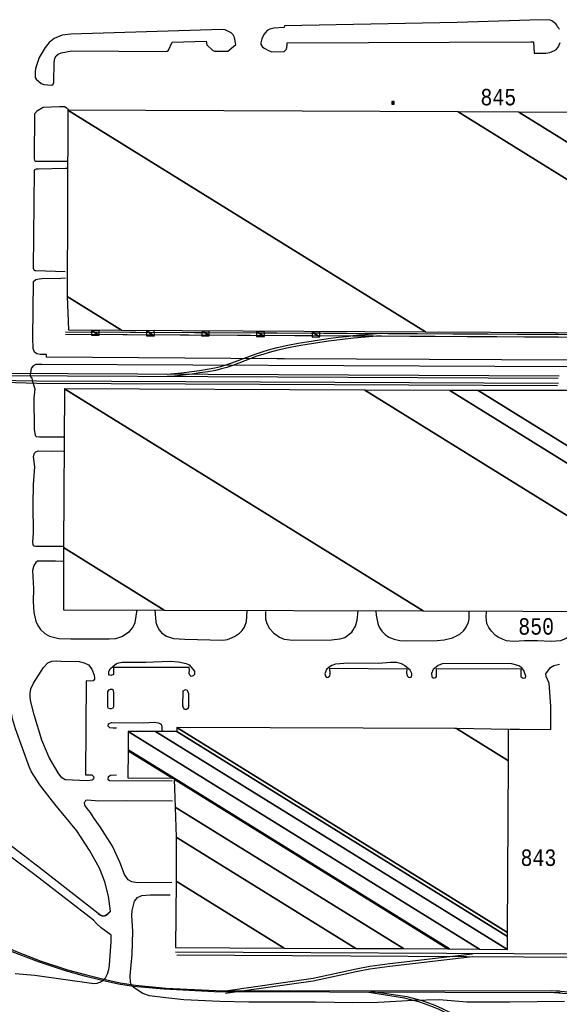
# Model space of a CAD drawing. Extents: x -0.5 to 41.9, y -0.5 to 29.8.
# Tile 66 of 128: x 8.404 to 8.954, y 4.202 to 5.207. Entities that reach past the tile are written whole.
import ezdxf
from ezdxf.enums import TextEntityAlignment as Align

# ---------------------------------------------------------------- set-up
doc = ezdxf.new("R2010")
doc.units = 0
doc.header["$MEASUREMENT"] = 0
for name, color, linetype in [('11', 2, 'CONTINUOUS'), ('21', 5, 'CONTINUOUS'), ('23', 1, 'CONTINUOUS'), ('41', 4, 'CONTINUOUS')]:
    doc.layers.add(name, color=color, linetype=linetype)
doc.styles.add('MONOTXT', font='MONOTXT', dxfattribs={"height": 0.2})

msp = doc.modelspace()

# ---------------------------------------------------------------- linework, layer by layer
at = {"layer": '11'}
for points in [[(8.9546, 5.1964), (8.9537, 5.1978), (8.9526, 5.1993), (8.9517, 5.2009), (8.9506, 5.2022), (8.9495, 5.2034), (8.9481, 5.2043), (8.9468, 5.2052), (8.9459, 5.2056), (8.945, 5.2061), (8.9441, 5.2065), (8.9241, 5.2061), (8.8502, 5.2036)], [(8.6245, 5.1811), (8.6232, 5.1883), (8.6216, 5.191), (8.6196, 5.193), (8.6135, 5.1962), (8.6104, 5.1966), (8.4561, 5.1917), (8.4473, 5.1908), (8.4392, 5.1874), (8.4339, 5.1834), (8.4298, 5.1782), (8.4238, 5.1679), (8.4201, 5.1567), (8.4197, 5.1533), (8.4197, 5.1475), (8.4209, 5.1457), (8.426, 5.1414), (8.4287, 5.1403), (8.4366, 5.1398), (8.4381, 5.1407), (8.4388, 5.1423), (8.439, 5.1627), (8.4397, 5.1672), (8.4411, 5.1695), (8.4433, 5.1715), (8.4462, 5.1726), (8.4572, 5.1746), (8.5529, 5.1742), (8.5545, 5.1744), (8.5558, 5.1753), (8.5594, 5.1836), (8.594, 5.1845), (8.5949, 5.1809), (8.6007, 5.1753), (8.6025, 5.1744), (8.6164, 5.1744), (8.6245, 5.1811)], [(8.8502, 5.2036), (8.6739, 5.2002), (8.6737, 5.1984), (8.6631, 5.198), (8.6591, 5.1969), (8.6562, 5.1955), (8.653, 5.1915), (8.651, 5.187), (8.6499, 5.1829), (8.6499, 5.1811), (8.6512, 5.1791), (8.6533, 5.1773), (8.6584, 5.1746), (8.6611, 5.1737), (8.6737, 5.1742), (8.6762, 5.1764), (8.6769, 5.1802), (8.6766, 5.1829), (8.9254, 5.1838), (8.9281, 5.1838), (8.9286, 5.1722), (8.9387, 5.1722), (8.9405, 5.1724), (8.9425, 5.1728), (8.9445, 5.1731), (8.947, 5.174), (8.9495, 5.1751), (8.9515, 5.1766), (8.9531, 5.1784), (8.9542, 5.1807), (8.9551, 5.1832)], [(8.4525, 5.0619), (8.4215, 5.0617), (8.4213, 5.0617), (8.4211, 5.0619), (8.4206, 5.0619), (8.4204, 5.0619), (8.4199, 5.0621), (8.4197, 5.0623), (8.4195, 5.063), (8.419, 5.0648), (8.419, 5.065), (8.4195, 5.1108), (8.422, 5.1138), (8.4278, 5.1171), (8.428, 5.1171), (8.4446, 5.118), (8.4469, 5.118), (8.4473, 5.118), (8.448, 5.118), (8.4489, 5.118), (8.4496, 5.1178), (8.4503, 5.1176), (8.4516, 5.1167), (8.4527, 5.1156), (8.4538, 5.1142)], [(8.4505, 4.9492), (8.4204, 4.9501), (8.4199, 4.9501), (8.4195, 4.9503), (8.4193, 4.9505), (8.4188, 4.951), (8.4184, 4.9516), (8.4181, 4.9525), (8.419, 5.0527), (8.419, 5.0529), (8.4193, 5.0531), (8.4195, 5.0536), (8.4199, 5.0538), (8.4204, 5.054), (8.4211, 5.0543), (8.4217, 5.0543), (8.4224, 5.0543), (8.4231, 5.0543), (8.4507, 5.0549), (8.4521, 5.0549)], [(9.0433, 4.8587), (8.6737, 4.8605), (8.6663, 4.8605), (8.4314, 4.8622), (8.4314, 4.8649), (8.4253, 4.8647), (8.4215, 4.8654), (8.419, 4.8674), (8.4177, 4.871), (8.4175, 4.882), (8.4179, 4.9395), (8.4204, 4.9413), (8.4238, 4.9422), (8.4265, 4.9424), (8.446, 4.9426), (8.4507, 4.9431)], [(9.066, 4.8286), (9.0503, 4.8481), (9.0463, 4.851), (9.0427, 4.8519), (8.4267, 4.8548), (8.4206, 4.8546), (8.4175, 4.853), (8.4157, 4.8506), (8.4145, 4.8441), (8.4154, 4.8416), (8.4164, 4.8409), (8.4168, 4.8382), (8.4195, 4.8299), (8.4184, 4.8202), (8.4188, 4.7886), (8.4197, 4.7821), (8.4209, 4.7812), (8.4242, 4.7807), (8.4493, 4.7807)], [(8.4955, 4.2955), (8.4966, 4.2969), (8.4966, 4.2969), (8.4945, 4.312), (8.4907, 4.3266), (8.4853, 4.3408), (8.4756, 4.3585), (8.4622, 4.3787), (8.4399, 4.4059), (8.4244, 4.4257), (8.4161, 4.4389), (8.4139, 4.4436), (8.3997, 4.4829), (8.3968, 4.4931), (8.3948, 4.5034), (8.3928, 4.5196), (8.3919, 4.5362), (8.3916, 4.6049), (8.3892, 4.677), (8.389, 4.6992), (8.39, 4.7836)], [(8.4487, 4.6689), (8.4204, 4.6689), (8.4186, 4.6693), (8.4177, 4.6705), (8.4175, 4.6738), (8.4181, 4.6826), (8.4177, 4.7122), (8.4181, 4.7322), (8.4193, 4.7502), (8.4179, 4.7607), (8.419, 4.7641), (8.4206, 4.7657), (8.4228, 4.7666), (8.4374, 4.7661), (8.4493, 4.7666)], [(8.448, 4.6536), (8.4404, 4.6541), (8.4222, 4.6541), (8.4204, 4.6525), (8.4184, 4.6494), (8.4172, 4.6444), (8.4179, 4.626), (8.4177, 4.6128), (8.4184, 4.6017), (8.4206, 4.5928), (8.4224, 4.5883), (8.4251, 4.5842), (8.4296, 4.58), (8.4345, 4.5775), (8.444, 4.5752), (8.4561, 4.5746), (8.4952, 4.5746), (8.5019, 4.5752), (8.5082, 4.577), (8.5158, 4.5822), (8.5192, 4.5863), (8.5217, 4.5914), (8.5239, 4.6042)], [(8.5417, 4.6042), (8.5428, 4.5916), (8.5441, 4.5876), (8.5461, 4.5838), (8.5488, 4.5806), (8.5538, 4.5773), (8.561, 4.5752), (8.5724, 4.5743), (8.6113, 4.5732), (8.616, 4.5741), (8.6229, 4.577), (8.6283, 4.5806), (8.631, 4.5833), (8.6333, 4.5865), (8.6353, 4.5925), (8.636, 4.6031)], [(8.6548, 4.6026), (8.6548, 4.595), (8.656, 4.5903), (8.6589, 4.5851), (8.6631, 4.5804), (8.6688, 4.5764), (8.6737, 4.5743), (8.6825, 4.5732), (8.722, 4.5737), (8.7303, 4.5746), (8.7355, 4.5761), (8.7426, 4.5815), (8.7465, 4.5878), (8.7483, 4.5939), (8.7492, 4.6033)], [(8.7673, 4.6031), (8.7676, 4.5988), (8.7691, 4.5905), (8.7707, 4.5865), (8.7732, 4.5827), (8.7766, 4.5793), (8.7804, 4.5764), (8.7858, 4.5743), (8.7916, 4.573), (8.7986, 4.5726), (8.8298, 4.573), (8.8367, 4.5737), (8.8455, 4.5759), (8.8529, 4.5795), (8.857, 4.5831), (8.8594, 4.5867), (8.8617, 4.5919), (8.8623, 4.5952), (8.8623, 4.6029)], [(8.9773, 4.6013), (8.9773, 4.5943), (8.9751, 4.5865), (8.9724, 4.5874), (8.9679, 4.5806), (8.9656, 4.5784), (8.9612, 4.5752), (8.9555, 4.5728), (8.9461, 4.5719), (8.932, 4.5728), (8.9187, 4.5728), (8.9077, 4.5721), (8.9005, 4.5728), (8.8969, 4.5739), (8.8918, 4.5764), (8.8888, 4.5786), (8.885, 4.5824), (8.8823, 4.5863), (8.8805, 4.5905), (8.8796, 4.5973), (8.8799, 4.6026)], [(8.4711, 4.4358), (8.4774, 4.4358), (8.4792, 4.4342), (8.4797, 4.4326), (8.479, 4.4313), (8.4779, 4.4304), (8.4729, 4.4299), (8.4503, 4.4308), (8.4471, 4.4329), (8.4431, 4.438), (8.4339, 4.4535), (8.4265, 4.4713), (8.4186, 4.4971), (8.4154, 4.5103), (8.4148, 4.5151), (8.4148, 4.5191), (8.4154, 4.5238), (8.4179, 4.5294), (8.4282, 4.5456), (8.4327, 4.5503), (8.4368, 4.5519), (8.4415, 4.5523), (8.4462, 4.5519), (8.4646, 4.5517), (8.4698, 4.5503), (8.4741, 4.5481), (8.4774, 4.5438), (8.4799, 4.5375), (8.4803, 4.5348), (8.4801, 4.5335), (8.479, 4.5319), (8.4765, 4.5315), (8.4716, 4.5319), (8.4711, 4.4358)], [(8.5769, 4.5454), (8.4997, 4.5456), (8.4997, 4.5384), (8.4974, 4.5373), (8.4956, 4.5377), (8.4949, 4.5386), (8.4949, 4.5413), (8.4965, 4.5443), (8.4988, 4.5465), (8.5028, 4.5494), (8.5051, 4.5503), (8.5086, 4.551), (8.5327, 4.5508), (8.5576, 4.5519), (8.5661, 4.5512), (8.5738, 4.5494), (8.5767, 4.5481), (8.5821, 4.5416), (8.5823, 4.5384), (8.581, 4.5368), (8.5789, 4.5364), (8.5774, 4.5375), (8.5767, 4.5393), (8.5771, 4.5431), (8.5769, 4.5454)], [(8.7202, 4.5447), (8.7988, 4.544), (8.7986, 4.5402), (8.799, 4.5368), (8.8006, 4.5355), (8.8015, 4.5353), (8.8033, 4.5357), (8.804, 4.5377), (8.804, 4.5395), (8.8022, 4.5429), (8.7963, 4.5476), (8.7934, 4.5492), (8.7887, 4.5505), (8.7822, 4.5505), (8.77, 4.5494), (8.7391, 4.5499), (8.726, 4.549), (8.7224, 4.5476), (8.7195, 4.5458), (8.717, 4.5434), (8.7152, 4.5389), (8.7157, 4.5366), (8.717, 4.5353), (8.7184, 4.5355), (8.7202, 4.5368), (8.7206, 4.5391), (8.7202, 4.5447)], [(8.8291, 4.5443), (8.9151, 4.544), (8.9151, 4.5364), (8.9167, 4.5348), (8.918, 4.5346), (8.9198, 4.535), (8.9203, 4.5366), (8.918, 4.5425), (8.916, 4.5452), (8.9129, 4.5472), (8.9048, 4.5496), (8.8347, 4.5492), (8.8309, 4.5476), (8.8257, 4.5434), (8.8239, 4.5393), (8.8244, 4.5359), (8.8253, 4.535), (8.8266, 4.5348), (8.8282, 4.5353), (8.8291, 4.5364), (8.8291, 4.5443)], [(8.9034, 4.4825), (8.9138, 4.4825), (8.9457, 4.4823), (8.9457, 4.5061), (8.9439, 4.5294), (8.9409, 4.5362), (8.9407, 4.5391), (8.9454, 4.5454), (8.9488, 4.5476), (8.9546, 4.549)], [(8.4997, 4.5054), (8.499, 4.5041), (8.4972, 4.5032), (8.4958, 4.5032), (8.4947, 4.5038), (8.494, 4.505), (8.494, 4.5209), (8.4952, 4.5227), (8.4965, 4.5234), (8.4983, 4.5234), (8.499, 4.5229), (8.4997, 4.5198), (8.4997, 4.5054)], [(8.5704, 4.5056), (8.5706, 4.5218), (8.5731, 4.5231), (8.5749, 4.5222), (8.576, 4.5189), (8.576, 4.505), (8.5751, 4.5032), (8.574, 4.5025), (8.572, 4.5027), (8.5704, 4.5056), (8.5706, 4.507)], [(8.5026, 4.4836), (8.4994, 4.4834), (8.4958, 4.4838), (8.4943, 4.4856), (8.4947, 4.4879), (8.4958, 4.4888), (8.4981, 4.4895), (8.5302, 4.489), (8.541, 4.4897), (8.5455, 4.489), (8.5482, 4.4877), (8.5491, 4.4847), (8.5491, 4.4807)], [(8.4839, 4.2946), (8.4252, 4.3402), (8.4252, 4.3402), (8.363, 4.3881), (8.363, 4.3881), (8.3058, 4.4344), (8.3058, 4.4344), (8.2716, 4.467)], [(8.4839, 4.2946), (8.4252, 4.3402), (8.4252, 4.3402), (8.363, 4.3881), (8.363, 4.3881), (8.3058, 4.4344), (8.3058, 4.4344), (8.2716, 4.467)], [(8.4974, 4.2724), (8.4872, 4.2797), (8.4824, 4.2843), (8.4791, 4.2875), (8.4195, 4.3338), (8.3574, 4.3798), (8.2948, 4.4316), (8.2651, 4.46)], [(8.5594, 4.4295), (8.4954, 4.4299), (8.4943, 4.4308), (8.4947, 4.4342), (8.4967, 4.4356), (8.5028, 4.4358)], [(8.5592, 4.3262), (8.5237, 4.3257), (8.5183, 4.3269), (8.5147, 4.3289), (8.5107, 4.3341), (8.5062, 4.3469), (8.4985, 4.363), (8.4862, 4.383), (8.4792, 4.3924), (8.4763, 4.3976), (8.4727, 4.4017), (8.4705, 4.405), (8.4702, 4.4073), (8.4714, 4.41), (8.4732, 4.4106), (8.4846, 4.4093), (8.5134, 4.4097), (8.5598, 4.4093)], [(8.9596, 4.2045), (8.9037, 4.2038), (8.8601, 4.204), (8.8318, 4.2065), (8.8055, 4.2058), (8.7694, 4.2036), (8.7438, 4.2034), (8.7056, 4.204), (8.6375, 4.2038), (8.6081, 4.2047), (8.5713, 4.2065), (8.5531, 4.2083), (8.5363, 4.2105), (8.5295, 4.2128), (8.5208, 4.2186), (8.5181, 4.2213), (8.517, 4.224), (8.5165, 4.2308), (8.5187, 4.2525), (8.5192, 4.2763), (8.5183, 4.2925), (8.5187, 4.2975), (8.521, 4.3071), (8.5241, 4.3109), (8.5284, 4.3127), (8.5372, 4.3136), (8.5576, 4.3134)], [(8.4839, 4.2946), (8.4854, 4.2933), (8.4864, 4.2926), (8.4871, 4.2923), (8.488, 4.292), (8.4884, 4.2919), (8.4898, 4.2919), (8.4905, 4.292), (8.4915, 4.2924), (8.4931, 4.2933), (8.4939, 4.2939), (8.495, 4.295), (8.4955, 4.2955)], [(8.4955, 4.2955), (8.4939, 4.2939), (8.4931, 4.2933), (8.4915, 4.2924), (8.4905, 4.292), (8.4891, 4.2918), (8.4884, 4.2919), (8.4871, 4.2923), (8.4864, 4.2926), (8.4854, 4.2933), (8.4839, 4.2946)], [(8.4839, 4.2946), (8.4854, 4.2933), (8.4864, 4.2926), (8.4871, 4.2923), (8.488, 4.292), (8.4884, 4.2919), (8.4898, 4.2919), (8.4905, 4.292), (8.4915, 4.2924), (8.4931, 4.2933), (8.4939, 4.2939), (8.495, 4.295), (8.4955, 4.2955)], [(8.4955, 4.2955), (8.4939, 4.2939), (8.4931, 4.2933), (8.4915, 4.2924), (8.4905, 4.292), (8.4891, 4.2918), (8.4884, 4.2919), (8.4871, 4.2923), (8.4864, 4.2926), (8.4854, 4.2933), (8.4839, 4.2946)], [(8.4955, 4.2955), (8.4939, 4.2939), (8.4931, 4.2933), (8.4915, 4.2924), (8.4905, 4.292), (8.4891, 4.2918), (8.4884, 4.2919), (8.4871, 4.2923), (8.4864, 4.2926), (8.4854, 4.2933), (8.4839, 4.2946)], [(8.4955, 4.2955), (8.4966, 4.2969)], [(8.4795, 4.2871), (8.4791, 4.2875)], [(8.3995, 4.2332), (8.4195, 4.2314), (8.4797, 4.2229), (8.483, 4.2233), (8.4862, 4.2245), (8.4891, 4.2263), (8.4916, 4.2287), (8.4936, 4.2328), (8.4949, 4.2373), (8.4956, 4.2418), (8.4974, 4.2658), (8.4974, 4.2724)]]:
    msp.add_lwpolyline(points, dxfattribs=at)
at = {"layer": '21'}
msp.add_line((8.8493, 4.4832), (8.8475, 4.4832), dxfattribs=at)
at = {"layer": '41'}
for p, q in [((8.4508, 4.8881), (9.217, 4.8841)), ((8.4508, 4.8881), (8.9534, 4.8855)), ((8.4508, 4.8855), (9.217, 4.8814)), ((8.4508, 4.8855), (8.9534, 4.8829)), ((8.1128, 4.847), (8.954, 4.8431)), ((8.1128, 4.847), (8.954, 4.8431)), ((8.9531, 4.8405), (8.113, 4.8444)), ((8.9531, 4.8405), (8.113, 4.8444)), ((8.5628, 4.2554), (8.9848, 4.2531)), ((8.5641, 4.2522), (8.9861, 4.2498))]:
    msp.add_line(p, q, dxfattribs=at)
for points in [[(8.5541, 4.8449), (8.5615, 4.8454), (8.5689, 4.8463), (8.5796, 4.8475), (8.5875, 4.8486), (8.5953, 4.8498), (8.6031, 4.8512), (8.6091, 4.8526), (8.6143, 4.8542), (8.6204, 4.8562), (8.6451, 4.8655), (8.6512, 4.8675), (8.6577, 4.8695), (8.6667, 4.8719), (8.6775, 4.8743), (8.6881, 4.8764), (8.6967, 4.8778), (8.7077, 4.8795), (8.7187, 4.8811), (8.7288, 4.8824), (8.7372, 4.8834), (8.7442, 4.8843), (8.75, 4.8848), (8.7561, 4.8853), (8.7597, 4.8856), (8.7639, 4.8859), (8.7677, 4.8862), (8.7725, 4.8865)], [(8.5541, 4.8449), (8.5615, 4.8454), (8.5689, 4.8463), (8.5796, 4.8475), (8.5875, 4.8486), (8.5953, 4.8498), (8.6031, 4.8512), (8.6091, 4.8526), (8.6143, 4.8542), (8.6204, 4.8562), (8.6451, 4.8655), (8.6512, 4.8675), (8.6577, 4.8695), (8.6667, 4.8719), (8.6775, 4.8743), (8.6881, 4.8764), (8.6967, 4.8778), (8.7077, 4.8795), (8.7187, 4.8811), (8.7288, 4.8824), (8.7372, 4.8834), (8.7442, 4.8843), (8.75, 4.8848), (8.7561, 4.8853), (8.7597, 4.8856), (8.7639, 4.8859), (8.7677, 4.8862), (8.7725, 4.8865)], [(8.7726, 4.8838), (8.7678, 4.8836), (8.7563, 4.8827), (8.7445, 4.8817), (8.719, 4.8785), (8.7081, 4.8769), (8.6971, 4.8752), (8.6886, 4.8738), (8.678, 4.8718), (8.6674, 4.8694), (8.6584, 4.867), (8.652, 4.865), (8.6459, 4.863), (8.6212, 4.8538), (8.6151, 4.8517), (8.6099, 4.8501), (8.6035, 4.8487), (8.5957, 4.8472), (8.5878, 4.846), (8.5799, 4.8449), (8.5618, 4.8428), (8.5545, 4.8423)], [(8.7726, 4.8838), (8.7678, 4.8836), (8.7563, 4.8827), (8.7445, 4.8817), (8.719, 4.8785), (8.7081, 4.8769), (8.6971, 4.8752), (8.6886, 4.8738), (8.678, 4.8718), (8.6674, 4.8694), (8.6584, 4.867), (8.652, 4.865), (8.6459, 4.863), (8.6212, 4.8538), (8.6151, 4.8517), (8.6099, 4.8501), (8.6035, 4.8487), (8.5957, 4.8472), (8.5878, 4.846), (8.5799, 4.8449), (8.5618, 4.8428), (8.5545, 4.8423)], [(8.313, 4.846), (8.3207, 4.8457), (8.3268, 4.8453), (8.3348, 4.8447), (8.3421, 4.8439), (8.3509, 4.8429), (8.36, 4.8416), (8.3674, 4.8407), (8.3729, 4.8401), (8.3795, 4.8396), (8.3864, 4.8391), (8.3929, 4.8388), (8.3999, 4.8385), (8.4216, 4.838), (8.9533, 4.8356)], [(8.313, 4.846), (8.3207, 4.8457), (8.3268, 4.8453), (8.3348, 4.8447), (8.3421, 4.8439), (8.3509, 4.8429), (8.36, 4.8416), (8.3674, 4.8407), (8.3729, 4.8401), (8.3795, 4.8396), (8.3864, 4.8391), (8.3929, 4.8388), (8.3999, 4.8385), (8.4216, 4.838), (8.9533, 4.8356)], [(8.9526, 4.8329), (8.4216, 4.8354), (8.3998, 4.8358), (8.3928, 4.8362), (8.3863, 4.8365), (8.3727, 4.8375), (8.3672, 4.8381), (8.3596, 4.839), (8.3506, 4.8403), (8.3418, 4.8413), (8.3346, 4.8421), (8.3266, 4.8427), (8.3206, 4.8431), (8.3131, 4.8433)], [(8.9526, 4.8329), (8.4216, 4.8354), (8.3998, 4.8358), (8.3928, 4.8362), (8.3863, 4.8365), (8.3727, 4.8375), (8.3672, 4.8381), (8.3596, 4.839), (8.3506, 4.8403), (8.3418, 4.8413), (8.3346, 4.8421), (8.3266, 4.8427), (8.3206, 4.8431), (8.3131, 4.8433)], [(8.1124, 4.4841), (8.1474, 4.4472), (8.1778, 4.4176), (8.2219, 4.377), (8.2719, 4.334), (8.3005, 4.3123), (8.3314, 4.2914), (8.3475, 4.2817), (8.364, 4.2727), (8.3981, 4.2566), (8.425, 4.2463), (8.4528, 4.2371), (8.472, 4.2317), (8.4899, 4.2273), (8.5066, 4.2238), (8.522, 4.2213), (8.553, 4.2184), (8.6041, 4.2158), (8.9544, 4.2154)], [(8.955, 4.2135), (8.6022, 4.2145), (8.551, 4.2172), (8.5201, 4.22), (8.5046, 4.2225), (8.488, 4.226), (8.47, 4.2304), (8.4508, 4.2358), (8.4231, 4.245), (8.3962, 4.2553), (8.3621, 4.2714), (8.3456, 4.2804), (8.3295, 4.2901), (8.2986, 4.311), (8.27, 4.3327), (8.22, 4.3757), (8.1758, 4.4163), (8.1455, 4.4459), (8.113, 4.4796)], [(8.6137, 4.2157), (8.7031, 4.2285), (8.7471, 4.2379), (8.7611, 4.2406), (8.7813, 4.2433), (8.8658, 4.2532)], [(8.6137, 4.2132), (8.7031, 4.2259), (8.7471, 4.2354), (8.7611, 4.238), (8.7813, 4.2407), (8.8658, 4.2506)], [(8.9542, 4.123), (8.8881, 4.1654), (8.8667, 4.1784), (8.8507, 4.1871), (8.8317, 4.1964), (8.8233, 4.1999), (8.812, 4.2041), (8.7965, 4.2081), (8.7599, 4.2137)], [(8.7622, 4.2152), (8.7987, 4.2096), (8.8142, 4.2056), (8.8256, 4.2015), (8.834, 4.1979), (8.853, 4.1886), (8.8689, 4.1799), (8.8903, 4.1669), (8.9542, 4.1261)], [(9.9229, 4.0994), (9.4211, 4.1), (9.39, 4.1009), (9.3705, 4.1026), (9.3544, 4.1055), (9.3421, 4.1085), (9.3149, 4.1165), (9.3024, 4.1209), (9.2806, 4.1302), (9.261, 4.14), (9.2204, 4.1619), (9.2052, 4.1692), (9.1986, 4.1718), (9.1831, 4.177), (9.1532, 4.1853), (9.1384, 4.1885), (9.1197, 4.1917), (8.9922, 4.2094), (8.9666, 4.2122), (8.9448, 4.2137)], [(9.9229, 4.1016), (9.4204, 4.1019), (9.3918, 4.1027), (9.3723, 4.1044), (9.3562, 4.1074), (9.3439, 4.1103), (9.3168, 4.1183), (9.3042, 4.1227), (9.2824, 4.132), (9.2628, 4.1418), (9.2222, 4.1637), (9.207, 4.171), (9.2004, 4.1737), (9.1849, 4.1788), (9.155, 4.1872), (9.1402, 4.1903), (9.1215, 4.1935), (8.994, 4.2112), (8.9685, 4.214), (8.9466, 4.2155)]]:
    msp.add_lwpolyline(points, dxfattribs=at)

# ---------------------------------------------------------------- texts
at = {"layer": '23', "style": 'MONOTXT', "width": 0.833333}
for s, p in [('845', (8.8921, 5.1275)), ('850', (8.9307, 4.5874)), ('843', (8.933, 4.3514))]:
    msp.add_text(s, height=0.01684, dxfattribs=at).set_placement(p, align=Align.MIDDLE)

# ---------------------------------------------------------------- meshes
at = {"layer": '21'}
mesh = msp.add_polyface(dxfattribs=at)
corners = [(8.4536, 4.8899), (8.5078, 4.8896), (8.4523, 4.924), (8.8178, 4.888), (8.453, 5.1142), (9.216, 4.8861), (8.8511, 5.1124), (9.2163, 4.924), (8.9129, 5.1121), (9.2163, 4.924), (9.2176, 5.1106)]
mesh.append_faces([[corners[k] for k in face] for face in [(0, 0, 1, 2), (2, 1, 3, 4), (4, 3, 5, 6), (6, 5, 7, 8), (8, 9, 10, 10)]], dxfattribs={"vtx0": -1, "vtx2": -1})
mesh = msp.add_polyface(dxfattribs=at)
corners = [(8.7836, 5.1204), (8.7858, 5.1204), (8.7836, 5.1218), (8.7858, 5.1219), (8.7836, 5.1232), (8.7858, 5.1232), (8.7858, 5.1232)]
mesh.append_faces([[corners[k] for k in face] for face in [(0, 0, 1, 2), (2, 1, 3, 4), (4, 3, 6, 5)]], dxfattribs={"vtx0": -1, "vtx2": -1})
mesh = msp.add_polyface(dxfattribs=at)
corners = [(8.4772, 4.8845), (8.4772, 4.8894), (8.4848, 4.8847), (8.4772, 4.8894), (8.4851, 4.8847), (8.4775, 4.8894), (8.4851, 4.889)]
mesh.append_faces([[corners[k] for k in face] for face in [(0, 0, 2, 1), (3, 2, 4, 5), (5, 4, 6, 6)]], dxfattribs={"vtx0": -1, "vtx2": -1})
mesh = msp.add_polyface(dxfattribs=at)
corners = [(8.5333, 4.8838), (8.5333, 4.8887), (8.5413, 4.8838), (8.5333, 4.8887), (8.5414, 4.8838), (8.5334, 4.8888), (8.5412, 4.8894)]
mesh.append_faces([[corners[k] for k in face] for face in [(0, 0, 2, 1), (3, 2, 4, 5), (5, 4, 6, 6)]], dxfattribs={"vtx0": -1, "vtx2": -1})
mesh = msp.add_polyface(dxfattribs=at)
corners = [(8.5893, 4.8838), (8.5899, 4.8886), (8.5973, 4.884), (8.5899, 4.8887), (8.5973, 4.8842), (8.5899, 4.8887), (8.5971, 4.8883)]
mesh.append_faces([[corners[k] for k in face] for face in [(0, 0, 2, 1), (1, 2, 4, 3), (5, 4, 6, 6)]], dxfattribs={"vtx0": -1, "vtx2": -1})
mesh = msp.add_polyface(dxfattribs=at)
corners = [(8.6454, 4.8831), (8.6456, 4.8881), (8.6532, 4.8834), (8.6456, 4.8881), (8.6535, 4.8834), (8.6459, 4.8881), (8.6535, 4.8885)]
mesh.append_faces([[corners[k] for k in face] for face in [(0, 0, 2, 1), (3, 2, 4, 5), (5, 4, 6, 6)]], dxfattribs={"vtx0": -1, "vtx2": -1})
mesh = msp.add_polyface(dxfattribs=at)
corners = [(8.7022, 4.8827), (8.7022, 4.8878), (8.7101, 4.8829), (8.7022, 4.8878), (8.7101, 4.883), (8.7022, 4.8878), (8.7101, 4.8881)]
mesh.append_faces([[corners[k] for k in face] for face in [(0, 0, 2, 1), (1, 2, 4, 3), (5, 4, 6, 6)]], dxfattribs={"vtx0": -1, "vtx2": -1})
mesh = msp.add_polyface(dxfattribs=at)
corners = [(8.4487, 4.6044), (8.4487, 4.6678), (8.5514, 4.6041), (8.4487, 4.6678), (8.8154, 4.6032), (8.4498, 4.8299), (9.1208, 4.6022), (8.7558, 4.8285), (9.2083, 4.6014), (8.8426, 4.8281), (9.2378, 4.6011), (8.8717, 4.8281), (9.2387, 4.6896), (9.0154, 4.828), (9.238, 4.8279)]
mesh.append_faces([[corners[k] for k in face] for face in [(0, 0, 2, 1), (3, 2, 4, 5), (5, 4, 6, 7), (7, 6, 8, 9), (9, 8, 10, 11), (11, 10, 12, 13), (13, 12, 14, 14)]], dxfattribs={"vtx0": -1, "vtx2": -1})
mesh = msp.add_polyface(dxfattribs=at)
corners = [(8.563, 4.2597), (8.6737, 4.259), (8.5634, 4.3274), (8.6737, 4.259), (8.7467, 4.2588), (8.5637, 4.3722), (8.7954, 4.2586), (8.5143, 4.4329), (8.5625, 4.4029), (8.8406, 4.2584), (8.5145, 4.4605), (8.5598, 4.4324), (8.5615, 4.4314), (8.8422, 4.2584), (8.5145, 4.4615), (8.5614, 4.4324), (8.8728, 4.258), (8.5147, 4.48), (8.9014, 4.2577), (8.5426, 4.4802), (8.9015, 4.2711), (8.5641, 4.4802), (8.9015, 4.2751), (8.5641, 4.4843), (8.9024, 4.4503), (8.8493, 4.4832), (8.9026, 4.4823)]
mesh.append_faces([[corners[k] for k in face] for face in [(0, 0, 3, 2), (2, 1, 4, 5), (5, 4, 6, 8), (7, 7, 11, 10), (8, 6, 9, 12), (10, 11, 15, 14), (12, 9, 13, 15), (14, 13, 16, 17), (17, 16, 18, 19), (19, 18, 20, 21), (21, 20, 22, 23), (23, 22, 24, 25), (25, 24, 26, 26)]], dxfattribs={"vtx0": -1, "vtx2": -1})

doc.saveas('drawing.dxf')
